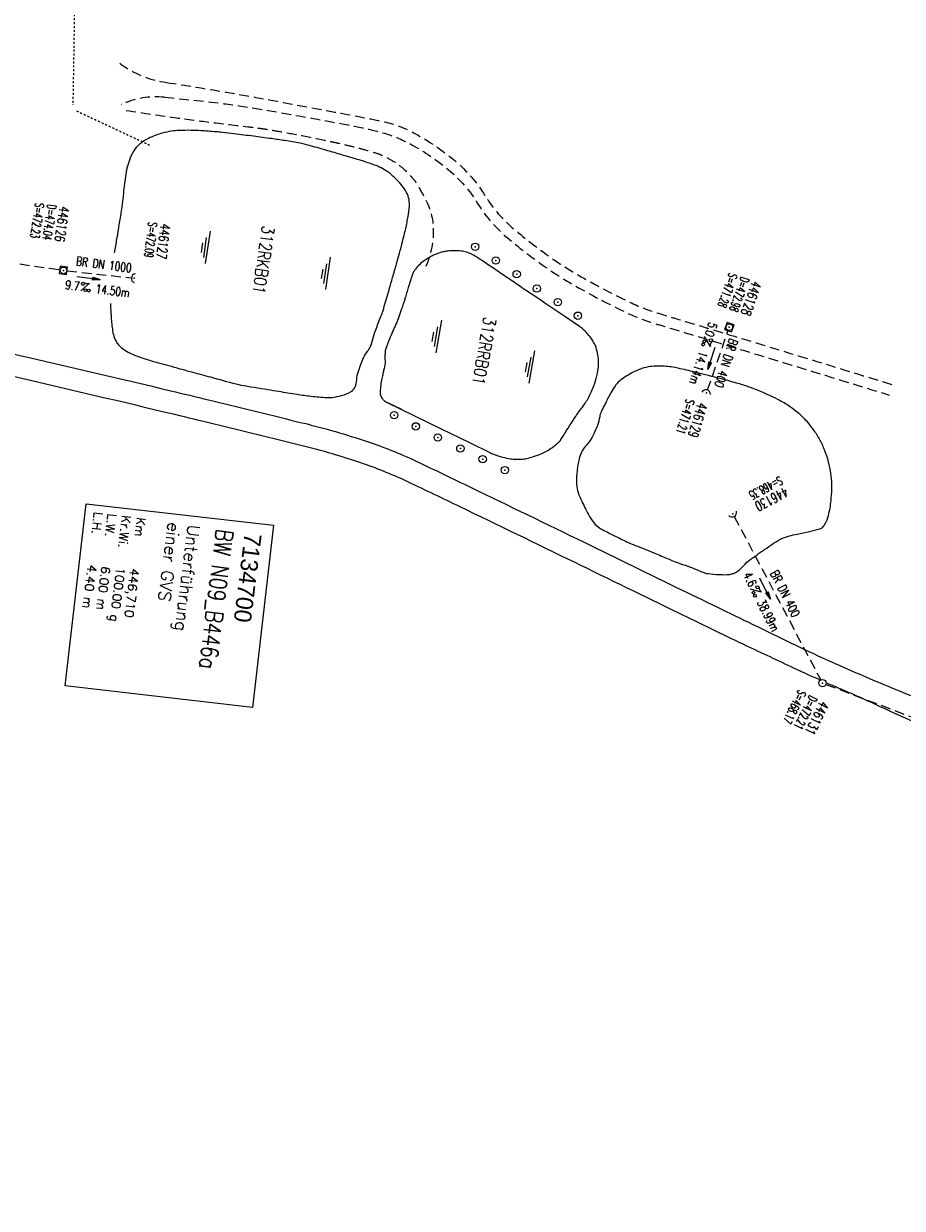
# Model space of a CAD drawing. Extents: x 459406 to 461721, y 413308 to 423218.
# Tile 52 of 256: x 461129 to 461308, y 414660 to 414902. Entities that reach past the tile are written whole.
import ezdxf
from ezdxf.enums import TextEntityAlignment as Align

# ---------------------------------------------------------------- set-up
doc = ezdxf.new("R2010")
doc.units = 0
doc.header["$LTSCALE"] = 2
doc.header["$MEASUREMENT"] = 0
for name, pattern in [('AUSGEZOGEN', [0]), ('GESTRICH-X2', [1.5, 1, -0.5]), ('LT02', [0.4, 0.2, -0.2])]:
    doc.linetypes.add(name, pattern=pattern)
doc.layers.get('0').update_dxf_attribs({"linetype": 'AUSGEZOGEN'})
for name, color, linetype in [('BW-SCHRIFT', 1, 'AUSGEZOGEN'), ('FBR', 8, 'CONTINUOUS'), ('KANAL', 7, 'GESTRICH-X2'), ('LAGEPLAN', 15, 'AUSGEZOGEN'), ('PFEIL', 7, 'CONTINUOUS'), ('RRB', 4, 'AUSGEZOGEN'), ('RRHB', 4, 'AUSGEZOGEN'), ('SCHACHTNR', 6, 'CONTINUOUS'), ('SCHSYMBOL', 7, 'AUSGEZOGEN'), ('STRASSE', 8, 'AUSGEZOGEN'), ('TEXTO', 4, 'CONTINUOUS'), ('TEXTU', 4, 'CONTINUOUS'), ('WEG', 8, 'GESTRICH-X2')]:
    doc.layers.add(name, color=color, linetype=linetype)
doc.styles.add('ROMANS', font='romans.shx', dxfattribs={"width": 0.8})
doc.styles.add('UNIR-O', font='unir_o.shx', dxfattribs={"height": 2.5})

# ---------------------------------------------------------------- blocks, each defined once
blk = doc.blocks.new('40')
at = {"color": 0}
blk.add_arc((0.02, 0.31), 0.91, 192.5363, 347.4637, dxfattribs=at)
blk.add_point((0, 0), dxfattribs=at)
blk = doc.blocks.new('PFEIL2')
at = {"color": 0}
for p, q in [((0.88, 0), (-2.4, -0.01)), ((0.88, -0.27), (0.88, 0.28)), ((0.88, 0.28), (2.43, 0.01)), ((0.91, 0.27), (0.88, 0.26)), ((0.97, 0.26), (0.88, 0.25)), ((1.02, 0.25), (0.88, 0.23)), ((1.07, 0.24), (0.88, 0.21)), ((1.13, 0.23), (0.88, 0.19)), ((1.18, 0.22), (0.88, 0.17)), ((1.24, 0.21), (0.88, 0.15)), ((1.29, 0.21), (0.88, 0.14)), ((1.34, 0.2), (0.88, 0.12)), ((1.4, 0.19), (0.88, 0.1)), ((1.45, 0.18), (0.88, 0.08)), ((1.51, 0.17), (0.88, 0.06)), ((1.56, 0.16), (0.88, 0.04)), ((1.61, 0.15), (0.88, 0.02)), ((1.67, 0.14), (0.88, 0.01)), ((1.72, 0.13), (0.88, -0.01)), ((1.78, 0.12), (0.88, -0.03)), ((1.83, 0.11), (0.88, -0.05)), ((1.88, 0.1), (0.88, -0.07)), ((1.94, 0.09), (0.88, -0.09)), ((2.05, 0.08), (0.88, -0.12)), ((1.99, 0.08), (0.88, -0.11)), ((2.1, 0.07), (0.88, -0.14)), ((2.15, 0.06), (0.88, -0.16)), ((2.21, 0.05), (0.88, -0.18)), ((2.26, 0.04), (0.88, -0.2)), ((2.32, 0.03), (0.88, -0.22)), ((2.37, 0.02), (0.88, -0.23)), ((2.42, 0.01), (0.88, -0.25)), ((2.43, 0.01), (0.88, -0.27))]:
    blk.add_line(p, q, dxfattribs=at)
blk = doc.blocks.new('PROM')
blk.add_line((1.57, 1.82), (0.02, 0.02))
for centre, radius in [((0.32, 1.51), 0.317), ((0.94, 0.29), 0.283), ((1.64, 0.29), 0.283)]:
    blk.add_circle(centre, radius)
blk.add_arc((0.99, 2.68), 1.03, 239.1414, 303.3549)
blk = doc.blocks.new('20')
blk.add_lwpolyline([(-0.75, -0.75), (0.75, -0.75), (0.75, 0.75), (-0.75, 0.75)], close=True)
blk.add_circle((0, 0), 0.676)
blk.add_point((0, 0))
blk = doc.blocks.new('GST')
at = {"color": 0}
blk.add_circle((0, 0), 0.75, dxfattribs=at)
blk.add_point((0, 0), dxfattribs=at)
blk = doc.blocks.new('10')
blk.add_blockref('GST', (0, 0))
blk = doc.blocks.new('WASSER2')
at = {"layer": 'TEXTU'}
for p, q in [((-3.34, 0.01), (3.36, 0.01)), ((-1.9, -0.54), (2.16, -0.54)), ((-0.7, -1.16), (1.24, -1.16))]:
    blk.add_line(p, q, dxfattribs=at)

msp = doc.modelspace()

# ---------------------------------------------------------------- linework, layer by layer
at = {"layer": 'BW-SCHRIFT'}
msp.add_lwpolyline([(461179.61, 414799.5), (461175.36, 414762.44), (461137.19, 414766.82), (461141.44, 414803.88)], close=True, dxfattribs=at)
at = {"layer": 'FBR'}
for points in [[(461016.14, 415808.69, -0.000001), (461019.3, 415796.6, 0.000005)], [(461038.15, 414844.69), (461038.11, 414844.37), (461031.95, 414794.75), (461025.79, 414745.13, -0.00001), (461022.71, 414720.32, 0.00001), (461019.63, 414695.51, 0.000001), (461016.55, 414670.7), (461013.47, 414645.89), (461009.45, 414613.45), (461007.31, 414596.27, -0.000009), (461004.23, 414571.47, 0.00001), (461001.15, 414546.66), (460995, 414497.04), (460988.84, 414447.42), (460982.68, 414397.8, -0.000009), (460979.6, 414372.99, 0.000009), (460976.52, 414348.18)], [(461041.63, 414844.28), (461041.58, 414843.94), (461035.42, 414794.32), (461029.27, 414744.7, -0.00001), (461026.19, 414719.89, 0.00001), (461023.11, 414695.08, 0.000001), (461020.03, 414670.27), (461016.95, 414645.46), (461012.92, 414613.01), (461010.79, 414595.84, -0.000009), (461007.71, 414571.03, 0.00001), (461004.63, 414546.22), (460998.47, 414496.61), (460992.31, 414446.99), (460986.15, 414397.37, -0.000009), (460983.07, 414372.56, 0.000009), (460979.99, 414347.75)], [(461055.77, 414832.43), (461050.81, 414792.41), (461044.65, 414742.79, -0.00001), (461041.57, 414717.98, 0.00001), (461038.49, 414693.17, 0.000001), (461035.41, 414668.36), (461032.33, 414643.55), (461028.3, 414611.11), (461026.17, 414593.93, -0.000009), (461023.09, 414569.12, 0.00001), (461020.01, 414544.32), (461013.85, 414494.7), (461007.69, 414445.08), (461001.53, 414395.46, -0.000009), (460998.45, 414370.65, 0.000009), (460995.37, 414345.84)], [(461070.08, 415101.95, 0.000001), (461068.91, 415092.47, 0.000018)], [(461073.56, 415101.52, 0.000001), (461072.38, 415092.04, 0.000018)], [(461088.69, 415099.64, 0.000001), (461087.51, 415090.16, 0.000018)], [(460985.9, 414549.59, 0), (460985.77, 414548.56), (460979.61, 414498.95), (460973.45, 414449.33), (460967.3, 414399.71, -0.000009), (460964.22, 414374.9, 0.000009), (460961.14, 414350.09), (460954.98, 414300.47), (460948.82, 414250.85), (460942.66, 414201.23, -0.00001), (460939.58, 414176.42, 0.00001), (460936.5, 414151.61, 0.000001), (460933.42, 414126.8), (460930.34, 414101.99), (460926.31, 414069.54), (460924.18, 414052.37, -0.000009), (460921.1, 414027.56, 0.00001), (460918.02, 414002.75), (460911.86, 413953.13), (460905.7, 413903.52, 0.000001), (460902.62, 413878.71, -0.000001), (460899.54, 413853.9, -0.00001), (460896.46, 413829.09, 0.00001), (460893.38, 413804.28)], [(460951.88, 414149.7, 0.000001), (460948.8, 414124.89)], [(460955.35, 414149.27, 0.000001), (460952.27, 414124.46)], [(460970.74, 414147.36, 0.000001), (460967.66, 414122.55)], [(460921.08, 413901.61, 0.000001), (460918, 413876.8, -0.000001), (460914.93, 413851.99, -0.00001)], [(460924.56, 413901.18, 0.000001), (460921.48, 413876.37, -0.000001), (460918.4, 413851.56, -0.00001)], [(460939.94, 413899.27, 0.000001), (460936.86, 413874.46, -0.000001), (460933.78, 413849.65, -0.00001)], [(461050.43, 414943.61, -0.000009), (461047.35, 414918.8, 0.000009), (461044.27, 414893.99), (461039.1, 414852.36)], [(461053.9, 414943.18, -0.000009), (461050.82, 414918.37, 0.000009), (461047.74, 414893.56), (461042.58, 414851.97)], [(461069.04, 414941.3, -0.000009), (461065.96, 414916.49, 0.000009), (461062.88, 414891.68), (461058.95, 414860.05)]]:
    msp.add_lwpolyline(points, format="xyb", dxfattribs=at)
at = {"layer": 'KANAL'}
for p, q in [((461107.18, 414855.75), (461136.1, 414851.52)), ((461137.59, 414851.33), (461150.66, 414849.88)), ((461267.96, 414827.06), (461272.17, 414839.21)), ((461273.39, 414801.3), (461291, 414768.04)), ((461292.05, 414767.11), (461340.57, 414748.7))]:
    msp.add_line(p, q, dxfattribs=at)
at = {"layer": 'LAGEPLAN', "linetype": 'LT02'}
for p, q in [((461140.11, 414967.54), (461138.76, 414885.12)), ((461139.53, 414883.87), (461154.59, 414876.82))]:
    msp.add_line(p, q, dxfattribs=at)
at = {"layer": 'RRHB'}
for points in [[(461146.41, 414844.66, 0.001066), (461146.42, 414844.51, 0.00488), (461146.57, 414841.55, 0.031873), (461146.92, 414838.72, 0.059049), (461147.39, 414837.25, 0.06553), (461147.88, 414836.45, 0.05482), (461148.69, 414835.66, 0.033547), (461150.03, 414834.75, 0.042937), (461151.17, 414834.2, 0.009765), (461153.48, 414833.38, 0.013445), (461155.18, 414832.87, 0.000031), (461159.34, 414831.73, 0.000079), (461160.97, 414831.28, 0.000006), (461163.15, 414830.69, 0.000004), (461166.76, 414829.7, 0.001037), (461171.98, 414828.29, 0.009573), (461172.55, 414828.14, 0.01437), (461172.94, 414828.07, 0.001032), (461178.47, 414827.15, 0.00053), (461180.66, 414826.79, 0.000312), (461184.39, 414826.19, 0.011963), (461187.25, 414825.8, 0.01083), (461190.42, 414825.51, 0.049036), (461191.51, 414825.55, 0.026558), (461193.47, 414825.91, 0.086292), (461195.42, 414826.74, 0.147428), (461196.23, 414827.7, 0.08931), (461196.56, 414829.12, -0.071193), (461196.9, 414830.9, -0.007668), (461197.65, 414832.94, -0.020006), (461197.98, 414833.71, -0.06159), (461198.76, 414834.93, 0.078761), (461199.35, 414835.92, 0.030453), (461199.82, 414837.38, -0.022853), (461200.43, 414839.33, -0.011745), (461201.47, 414842, 0.02597), (461201.9, 414843.21, 0.001743), (461202.42, 414844.99, 0.001132), (461203.22, 414847.74, 0.000067), (461203.95, 414850.29, -0.000116), (461204.37, 414851.76, -0.000668), (461204.73, 414853.01, 0.000442), (461205.27, 414854.9, 0.007879), (461205.41, 414855.43, 0.001193), (461206.29, 414858.95, 0.015512), (461206.84, 414861.49, 0.01558), (461207.23, 414864.04, 0.070504), (461207.19, 414865.82, 0.081395), (461206.7, 414867.28, 0.041111), (461206.04, 414868.31, 0.030071), (461204.95, 414869.58, 0.019423), (461203.35, 414871.1, 0.04276), (461202.54, 414871.69, 0.02657), (461201.14, 414872.45, 0.030123), (461199.83, 414872.98, 0.002778), (461197.93, 414873.61, 0.005653), (461196.98, 414873.9, 0.000672), (461194.25, 414874.71, 0.000607), (461191.23, 414875.6, 0.00134), (461188.9, 414876.27, 0.001779), (461187.15, 414876.77, 0.018), (461185.01, 414877.28, 0.012757), (461181.94, 414877.83, 0.002945), (461179.17, 414878.23, 0.002244), (461175.52, 414878.71, 0.0015), (461171.54, 414879.21, 0.002587), (461169.22, 414879.49, 0.008131), (461167.92, 414879.61, 0.00342), (461164.83, 414879.84, 0.013526)], [(461164.83, 414879.84, 0.013526), (461162.71, 414879.92, 0.012344), (461160.38, 414879.89, 0.02986), (461158.8, 414879.73, 0.025177), (461156.96, 414879.35, 0.027616), (461155.71, 414878.94, 0.020869), (461154.13, 414878.25, 0.032147), (461153.09, 414877.66, 0.03467), (461152.21, 414876.99, 0.075437), (461151.15, 414875.74, 0.058156), (461150.26, 414873.82, 0.012527), (461149.77, 414872.23, 0.026081), (461149.6, 414871.44, 0.016909), (461149.1, 414867.63, -0.014827), (461148.55, 414863.27, -0.000288), (461148.08, 414860.3, -0.001489), (461147.99, 414859.73, -0.003055), (461147.67, 414857.83, 0.00194), (461147.17, 414854.95, 0.005796)]]:
    msp.add_lwpolyline(points, format="xyb", dxfattribs=at)
msp.add_lwpolyline([(461244.41, 414826.94, 0.065512), (461245.65, 414830.97, 0.086086), (461245.63, 414834.19, 0.030033), (461245.28, 414835.68, 0.05428), (461244.94, 414836.46, 0.020942), (461244.19, 414837.67, 0.034921), (461243.66, 414838.34, 0.01067), (461242.79, 414839.26, 0.024629), (461242.39, 414839.63, 0.003904), (461241.99, 414839.96, 0.021337), (461241.91, 414840.01), (461238.91, 414842.03), (461235.07, 414844.61, -0.000002), (461230.91, 414847.41, -0.000013), (461230.11, 414847.95, -0.000379), (461230.04, 414847.99, -0.000023), (461228.93, 414848.75, -0.000565), (461226.24, 414850.56, 0.000887), (461223.56, 414852.38, 0.000634), (461223.49, 414852.42, 0.000032), (461222.22, 414853.28, 0.001724), (461221.47, 414853.77, 0.001298), (461220.48, 414854.43, 0.043567), (461219.9, 414854.73, 0.026571), (461218.9, 414855.1, 0.045966), (461217.78, 414855.33, 0.034951), (461216.28, 414855.4, 0.015098), (461215.14, 414855.34, 0.025673), (461214.47, 414855.24, 0.019926), (461213.62, 414855.05, 0.023348), (461212.9, 414854.81, 0.019707), (461212.15, 414854.49, 0.019537), (461211.43, 414854.12, 0.018759), (461210.89, 414853.78, 0.011847), (461210.08, 414853.21, 0.029832), (461209.06, 414852.34, 0.045491), (461208.48, 414851.68, 0.025703), (461208.12, 414851.13, 0.047179), (461207.96, 414850.8, 0.004037), (461207.74, 414850.13, 0.004243), (461207.53, 414849.5, 0.00028), (461207.1, 414848.11, 0.002048), (461207.04, 414847.93, 0.001492), (461206.7, 414846.8, -0.001339), (461206.36, 414845.67, -0.000482), (461206.13, 414844.91, -0.003122), (461206.1, 414844.79, -0.002032), (461206.09, 414844.79, -0.000076), (461206.03, 414844.61, -0.003419), (461205.69, 414843.59, -0.002142), (461205.13, 414841.96, -0.021453), (461204.51, 414840.43, 0.010899), (461203.23, 414837.44, 0.009549), (461202.41, 414835.26, 0.060187), (461202.32, 414834.9, 0.018401), (461202.31, 414834.65, 0.00527), (461202.29, 414833.77, 0.017359), (461202.32, 414832.72, -0.050431), (461202.3, 414832.36, -0.015291), (461202.27, 414832.17, -0.00283), (461202.07, 414831.2, -0.003437), (461201.89, 414830.41, 0.002706), (461201.67, 414829.41, 0.021738), (461201.42, 414828, 0.024577), (461201.32, 414826.74, 0.034941), (461201.34, 414826.28, 0.039783), (461201.42, 414825.89, 0.064967), (461201.58, 414825.5, 0.065675), (461201.83, 414825.18, 0.037769), (461202.28, 414824.79, 0.043858), (461202.72, 414824.53), (461205.6, 414823.12), (461202.72, 414824.53), (461213.76, 414819.13), (461219.36, 414816.4), (461223.79, 414814.23, 0.021783), (461224.16, 414814.07, 0.007587), (461225.25, 414813.67, 0.027071), (461226.29, 414813.37, 0.018553), (461227.83, 414813.07, 0.027529), (461228.93, 414812.96, 0.027239), (461230.04, 414812.97, 0.034528), (461231.15, 414813.12, 0.026629), (461232.56, 414813.49, 0.023618), (461234.11, 414814.06, 0.032889), (461235.16, 414814.6, 0.016804), (461236.26, 414815.3, 0.024246), (461236.97, 414815.84, 0.008804), (461237.66, 414816.44, 0.02758), (461237.87, 414816.65, 0.005216), (461237.99, 414816.79, 0.025423), (461238.01, 414816.82, 0.008874), (461238.12, 414816.98, 0.001694), (461238.67, 414817.85, 0.001439), (461239.39, 414819, -0.004496), (461239.62, 414819.37, -0.001442), (461239.81, 414819.66, -0.000346), (461240.61, 414820.87, -0.000513), (461241.17, 414821.74, -0.005401), (461241.23, 414821.82, -0.007145), (461241.38, 414822.03, 0.001345), (461242.18, 414823.13, 0.000456), (461242.77, 414823.94, 0.000891), (461243.07, 414824.36, 0.025103), (461243.21, 414824.57, 0.005391), (461243.76, 414825.56, 0.015376), (461243.86, 414825.75, 0.002487)], format="xyb", close=True, dxfattribs=at)
at = {"layer": 'RRHB', "flags": 128}
msp.add_lwpolyline([(461267.51, 414830.15, 0.003853), (461265.35, 414830.69, 0.002473), (461261.98, 414831.49, 0.043308), (461259.16, 414831.89, 0.042806), (461256.29, 414831.81, 0.055195), (461254.56, 414831.41, 0.041709), (461252.43, 414830.46, 0.04136), (461250.05, 414828.88, 0.08528), (461249.12, 414827.84, 0.008769), (461248.29, 414826.47, 0.012783), (461247.76, 414825.51, 0.000609), (461246.86, 414823.76, 0.002585), (461246.65, 414823.34, 0.00227), (461246.56, 414823.15, 0.001096), (461246.37, 414822.76, 0.072194), (461246, 414821.6, -0.048026), (461245.54, 414819.83, -0.021525), (461245.03, 414818.61, -0.016904), (461244.26, 414817.11, -0.072426), (461243.29, 414815.84, 0.08291), (461242.46, 414814.7, 0.037613), (461241.91, 414813.37, 0.040319), (461241.6, 414812.07, 0.00676), (461241.44, 414810.91, 0.008642), (461241.34, 414809.99, 0.009171), (461241.28, 414809.23, 0.008943), (461241.25, 414808.44, 0.059159), (461241.39, 414807.03, 0.046158), (461241.94, 414805.3, 0.010474), (461242.4, 414804.29, 0.00728), (461243.1, 414802.86, 0.011054), (461243.94, 414801.3, 0.019732), (461244.47, 414800.46, 0.06519), (461245.34, 414799.47, 0.057438), (461246.57, 414798.63, 0.002462), (461247.8, 414797.99, 0.002831), (461248.87, 414797.45, 0.001052), (461251.25, 414796.26, 0.007495), (461251.59, 414796.1, 0.015848), (461253.2, 414795.42, -0.006442), (461257.2, 414793.83, -0.003108), (461259.94, 414792.67, 0.005933), (461261.37, 414792.08, 0.015125), (461262.32, 414791.73, -0.006666), (461264.48, 414790.98, -0.020588), (461266.13, 414790.31, 0.027559), (461267.37, 414789.82, 0.050895), (461268.09, 414789.66, 0.016861), (461270.31, 414789.48, 0.0197), (461271.87, 414789.46, 0.038165), (461272.66, 414789.55, 0.061484), (461273.39, 414789.78, 0.049395), (461274.21, 414790.25, 0.06564), (461275.35, 414791.33, -0.065978), (461276.48, 414792.39, -0.00227), (461277.96, 414793.45, -0.002096), (461279.57, 414794.58, -0.002477), (461281.3, 414795.77, -0.005388), (461282.1, 414796.3, -0.046332), (461283.03, 414796.79, -0.028791), (461284.62, 414797.34, -0.024775), (461286.19, 414797.7, 0.015199), (461288.74, 414798.23, 0.011974), (461290.76, 414798.77, 0.047895), (461291.24, 414798.96, 0.110208), (461291.45, 414799.14, 0.037293), (461291.88, 414799.8, 0.063598), (461292.56, 414801.51, 0.038053), (461293.1, 414804.54, 0.015837), (461293.26, 414806.8, 0.022702), (461293.25, 414808.37, 0.030086), (461292.98, 414810.65, 0.028175), (461292.43, 414813.03, 0.029766), (461291.64, 414815.19, 0.028898), (461290.58, 414817.32, 0.027625), (461289.26, 414819.35, 0.032293), (461287.93, 414820.94, 0.025187), (461286.3, 414822.48, 0.031415), (461284.87, 414823.56, 0.017805), (461282.7, 414824.89, 0.021307), (461280.8, 414825.85, 0.0066), (461278.57, 414826.83, 0.012596), (461277.39, 414827.3, 0.006579), (461275.46, 414827.97, 0.010049), (461274.18, 414828.37, 0.005872), (461272.73, 414828.78, 0.001634)], format="xyb", close=True, dxfattribs=at)
at = {"layer": 'STRASSE'}
for points in [[(461126.02, 414834.56, -0.001833), (461158.69, 414826.9, -0.001382), (461166.4, 414825.04, -0.000115), (461184.23, 414820.67, -0.000923), (461186.45, 414820.13, -0.021354), (461199.48, 414816.29, -0.028791), (461208.81, 414812.49, -0.001477), (461219.87, 414807.18, -0.00071), (461242.82, 414796.05, -0.00002), (461262.77, 414786.33, 0.000049), (461270.82, 414782.41, 0.00026), (461278.11, 414778.87, 0.00022), (461286.75, 414774.68, 0.00908), (461294.1, 414771.28, 0.005565), (461306.26, 414766.09, 0.004561), (461312.48, 414763.58, 0.00403)], [(461290.8, 414768.02, -0.0051), (461284.95, 414770.69, -0.001275), (461275.22, 414775.28, -0.00194), (461268.84, 414778.34, -0.00058), (461262.12, 414781.61, 0.000183), (461240.85, 414791.97, 0.000672), (461217.57, 414803.27, 0.001496), (461207.09, 414808.29, 0.028772), (461197.94, 414812.02, 0.021345), (461185.18, 414815.78, 0.000932), (461183.02, 414816.31, 0.000114), (461165.34, 414820.64, 0.001383), (461157.61, 414822.5, 0.001814), (461125.51, 414830.04)], [(461340.74, 414749.26, -0.001546), (461327.17, 414753.47, -0.003919), (461320.64, 414755.58, -0.012821), (461311.34, 414758.93, -0.018882), (461305.17, 414761.6, -0.000796), (461304.79, 414761.78, 0.001165), (461304.52, 414761.91, 0.010846), (461295.54, 414765.96, -0.002823), (461292.27, 414767.37, -0.001275)]]:
    msp.add_lwpolyline(points, format="xyb", dxfattribs=at)
at = {"layer": 'WEG', "flags": 128}
for points in [[(461157.82, 414889.67, -0.002371), (461169.49, 414887.78, -0.003954), (461176.46, 414886.55, -0.001692), (461197.26, 414882.66, -0.007245), (461202.1, 414881.66, -0.071628), (461208.4, 414879.29, -0.048456), (461216.58, 414873.69, -0.081113), (461222.65, 414866.65, 0.082247), (461228.65, 414859.73, 0.016941), (461235.63, 414854.33, 0.023839), (461240.89, 414850.9, 0.020035), (461251.87, 414845.05, 0.038249), (461257.94, 414842.68, 0.000844), (461261.33, 414841.65, -0.000255), (461272.58, 414838.25, -0.000859), (461286.63, 414833.97, -0.000636), (461305.58, 414828.13)], [(461157.42, 414886.65, -0.007115), (461169.09, 414885.4, -0.011838), (461176.08, 414884.38, -0.005019), (461196.06, 414880.78, -0.018802), (461201.34, 414879.56, -0.060024), (461207.86, 414876.93, -0.047594), (461215.17, 414871.94, -0.08219), (461221.16, 414865.03, 0.082005), (461227.15, 414858.09, 0.017391), (461234.27, 414852.57, 0.023952), (461239.76, 414849, 0.019922), (461250.97, 414843.03, 0.038255), (461257.13, 414840.62, 0.000839), (461260.59, 414839.57, -0.000255), (461271.94, 414836.14, -0.000859), (461285.96, 414831.86, -0.000634), (461304.93, 414826.02)], [(461149.63, 414883.98, 0.003404), (461160.17, 414882.43, 0.004927), (461167.47, 414881.48, 0.000348), (461174.83, 414880.6, -0.003112), (461175.65, 414880.5, -0.001078), (461176.88, 414880.33, -0.001927), (461177.57, 414880.24, -0.006225), (461178.37, 414880.11, -0.001774), (461181.15, 414879.63, -0.004907), (461186.03, 414878.72, -0.004511), (461191.33, 414877.63, -0.003366), (461192.7, 414877.33, -0.00154), (461195.68, 414876.63, -0.010059), (461197.78, 414876.09, -0.007556), (461200.55, 414875.27, -0.03808), (461202.06, 414874.67, -0.023885), (461204.34, 414873.42, -0.04681), (461205.77, 414872.34, -0.025742), (461208.06, 414870.04, -0.049759), (461208.67, 414869.2, -0.012745), (461210.63, 414865.67, -0.128224), (461212.13, 414859.16, -0.104899), (461210.21, 414851.26)]]:
    msp.add_lwpolyline(points, format="xyb", dxfattribs=at)
at = {"layer": 'WEG'}
for centre, radius, start, end in [((461160.44, 414909.53), 20.03, 232.6611, 262.5039), ((461155.63, 414870.57), 16.18, 83.6546, 115.7103)]:
    msp.add_arc(centre, radius, start, end, dxfattribs=at)

# ---------------------------------------------------------------- block references
at = {"layer": 'PFEIL'}
for p, rotation in [((461141.92, 414849.8), 352.5972305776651), ((461268.77, 414833.52), 252.0265780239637), ((461279.66, 414786.63), 296.6814953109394)]:
    msp.add_blockref('PFEIL2', p, dxfattribs=dict(at, rotation=rotation))
at = {"layer": 'RRB'}
for p, rotation in [((461166.18, 414856.12), 261.6), ((461190.66, 414850.81), 261.6), ((461213.22, 414837.95), 260), ((461232.17, 414831.77), 260)]:
    msp.add_blockref('WASSER2', p, dxfattribs=dict(at, rotation=rotation))
at = {"layer": 'SCHSYMBOL'}
for p in [(461220.64, 414856.22), (461224.87, 414853.41), (461229.11, 414850.62), (461233.21, 414847.7), (461237.48, 414844.93), (461241.57, 414842.18), (461204.16, 414821.93), (461208.57, 414819.65), (461213.07, 414817.38), (461217.64, 414815.16), (461222.18, 414812.97), (461226.69, 414810.75), (461291.35, 414767.38)]:
    msp.add_blockref('10', p, dxfattribs=at)
for name, p, rotation in [('20', (461136.84, 414851.41), 171.686137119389), ('40', (461151.26, 414849.84), 262.9702168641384), ('20', (461272.39, 414839.85), 250.751263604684), ('40', (461267.72, 414826.5), 164.8009834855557), ('40', (461273.09, 414801.82), 28.68038906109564)]:
    msp.add_blockref(name, p, dxfattribs=dict(at, rotation=rotation))
at = {"layer": 'TEXTU'}
for p, rotation in [((461140.33, 414847.21), 352.5972305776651), ((461267.29, 414837.94), 252.0265780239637), ((461276.62, 414786.5), 296.6814953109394)]:
    msp.add_blockref('PROM', p, dxfattribs=dict(at, rotation=rotation))

# ---------------------------------------------------------------- texts
at = {"layer": 'BW-SCHRIFT'}
for s, height, style, p in [('L.H.   ', 1.8, 'ROMANS', (461143.1, 414802.3)), ('L.W.   ', 1.8, 'ROMANS', (461145.87, 414801.95)), ('Kr.Wi.', 1.8, 'ROMANS', (461148.78, 414801.59)), ('Km', 1.8, 'ROMANS', (461151.79, 414801.17)), ('einer GVS', 2.5, 'ROMANS', (461158.12, 414800.22)), ('Unterführung', 2.5, 'ROMANS', (461162.18, 414799.73)), ('7134700', 3.5, 'UNIR-O', (461173.74, 414798.04)), ('4.40 m', 1.8, 'ROMANS', (461141.82, 414791.55)), ('6.00 m', 1.8, 'ROMANS', (461144.61, 414791.23)), ('100.00 g', 1.8, 'ROMANS', (461147.64, 414791.04)), ('446,710', 1.8, 'ROMANS', (461150.48, 414790.79))]:
    msp.add_text(s, height=height, rotation=262.9181, dxfattribs=dict(at, style=style)).set_placement(p)
at = {"layer": 'BW-SCHRIFT', "style": 'ROMANS', "width": 0.8}
msp.add_text('BW N09_B446a', height=3.5, rotation=262.9181, dxfattribs=at).set_placement((461167.98, 414798.91))
at = {"layer": 'RRB', "style": 'ROMANS', "width": 0.8}
for s, rotation, p in [('312RKB01', 261.6335, (461177.35, 414860.62)), ('312RRB01', 260, (461222.47, 414842.06))]:
    msp.add_text(s, height=2.5, rotation=rotation, dxfattribs=at).set_placement(p)
at = {"layer": 'SCHACHTNR', "style": 'ROMANS'}
for s, height, rotation, width, p in [('S=472.23', 1.8, 261.7046, 0.6, (461131.12, 414865.23)), ('D=474.04', 1.8, 261.7046, 0.6, (461133.61, 414864.9)), ('446126', 2, 261.7046, 0.7, (461136.07, 414864.53)), ('S=472.09', 1.8, 262.924, 0.6, (461154.16, 414861.3)), ('446127', 2, 262.924, 0.7, (461156.63, 414860.98)), ('S=471.28', 1.8, 250.6539, 0.6, (461272.39, 414851.04)), ('D=472.98', 1.8, 250.6539, 0.6, (461274.77, 414850.23)), ('446128', 2, 250.6539, 0.7, (461277.11, 414849.4)), ('S=471.21', 1.8, 253.3987, 0.6, (461263.63, 414825.32)), ('446129', 2, 253.3987, 0.7, (461266.02, 414824.61)), ('S=468.35', 1.8, 207.3716, 0.6, (461282.62, 414809.57)), ('446130', 2, 207.3716, 0.7, (461283.76, 414807.36)), ('S=468.17', 1.8, 243.2783, 0.6, (461286.5, 414766.13)), ('D=472.21', 1.8, 243.2783, 0.6, (461288.76, 414765.02)), ('446131', 2, 243.2783, 0.7, (461290.98, 414763.9))]:
    msp.add_text(s, height=height, rotation=rotation, dxfattribs=dict(at, width=width)).set_placement(p)
at = {"layer": 'TEXTO', "style": 'ROMANS', "width": 0.75}
for s, rotation, p in [('BR DN 1000', 352.5972, (461144.96, 414851.71)), ('BR DN 400', 252.0266, (461270.89, 414832.79)), ('BR DN 400', 296.6815, (461282.94, 414785.19))]:
    msp.add_text(s, height=1.8, rotation=rotation, dxfattribs=at).set_placement(p, align=Align.CENTER)
at = {"layer": 'TEXTU', "style": 'ROMANS', "width": 0.75}
for s, rotation, p in [('9.7', 352.5972, (461137.13, 414847.62)), ('14.50m', 352.5972, (461143.3, 414846.81)), ('5.0', 252.0266, (461268.28, 414841.01)), ('14.14m', 252.0266, (461266.35, 414835.09)), ('4.6', 296.6815, (461275.17, 414789.38)), ('38.99m', 296.6815, (461277.96, 414783.82))]:
    msp.add_text(s, height=1.8, rotation=rotation, dxfattribs=at).set_placement(p)

doc.saveas('drawing.dxf')
